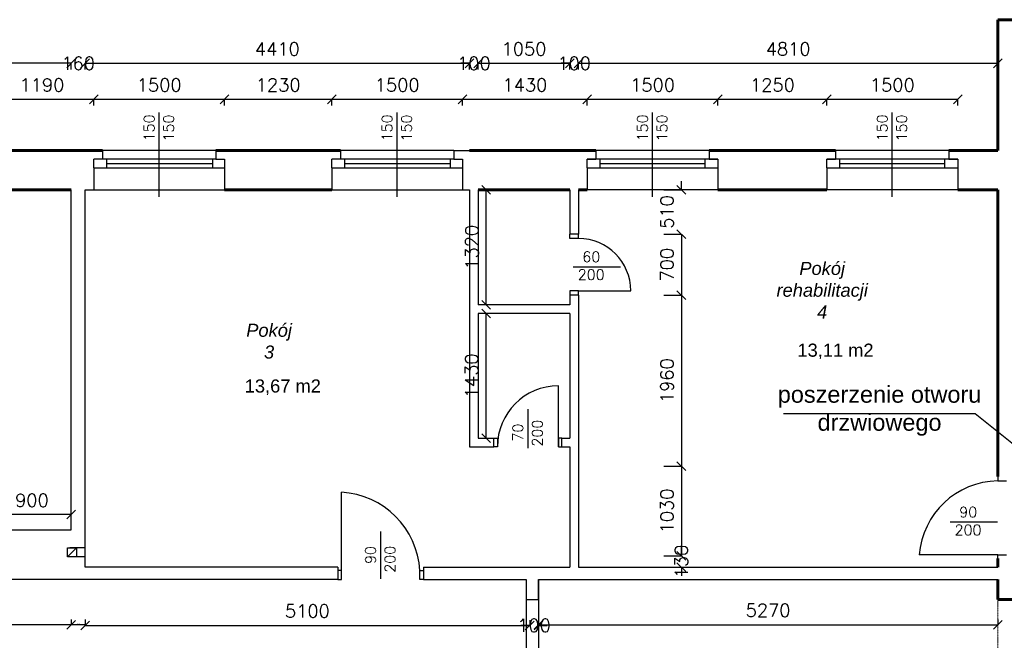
# Model space of a CAD drawing. Header units: millimetres. Extents: x -29041 to 64500, y 110629 to 283923.
# Tile 36 of 49: x 12053 to 23348, y 189554 to 196672. Entities that reach past the tile are written whole.
import ezdxf

# ---------------------------------------------------------------- set-up
doc = ezdxf.new("R2010")
doc.units = ezdxf.units.MM
doc.linetypes.add('DASHED', pattern=[0.75, 0.5, -0.25])
for name, color, linetype in [('beton', 7, 'Continuous'), ('cienka', 1, 'Continuous'), ('konstrukcja', 3, 'Continuous'), ('sciany', 7, 'Continuous')]:
    doc.layers.add(name, color=color, linetype=linetype)
for name, color, linetype, lineweight in [('ISTN_PRZEKROJOWA', 7, 'Continuous', 60), ('ISTN_WIDOKOWA', 7, 'Continuous', 13), ('opisy_pomieszczen', 1, 'Continuous', 20), ('wymiary', 11, 'Continuous', 9)]:
    doc.layers.add(name, color=color, linetype=linetype, lineweight=lineweight)
doc.styles.add('SLAWEK', font='simplex.shx', dxfattribs={"width": 0.7, "height": 1})
doc.styles.get("Standard").update_dxf_attribs({"font": 'arial.ttf'})
doc.styles.add('TXT 50', font='simplex.shx', dxfattribs={"height": 150})
doc.styles.add('txt150', font='arial.ttf', dxfattribs={"height": 150})
doc.dimstyles.new('PROFIL', dxfattribs={"dimscale": 0, "dimtxt": 15, "dimasz": 10, "dimexe": 1, "dimexo": 0, "dimgap": 5, "dimtad": 1, "dimdec": 4, "dimrnd": 1, "dimdsep": 46, "dimtxsty": 'Standard', "dimcen": -10, "dimclrd": 5, "dimclre": 5, "dimclrt": 5, "dimadec": 0, "dimazin": 0, "dimtfac": 1, "dimtdec": 4, "dimtmove": 0, "dimatfit": 3, "dimfxl": 1, "dimtolj": 1, "dimtzin": 0, "dimarcsym": 0})
doc.dimstyles.new('wymiary1do50', dxfattribs={"dimtxt": 150, "dimasz": 100, "dimexe": 0.18, "dimexo": 0.066, "dimgap": 90, "dimtad": 1, "dimdec": 0, "dimzin": 0, "dimdsep": 46, "dimtxsty": 'txt150', "dimblk": 'OBLIQUE', "dimcen": 0.09, "dimclrd": 1, "dimclre": 1, "dimadec": 0, "dimazin": 0, "dimtfac": 1, "dimtdec": 0, "dimtix": 1, "dimtofl": 0, "dimtmove": 2, "dimatfit": 3, "dimfxl": 1, "dimtfillclr": 256, "dimtolj": 1, "dimtzin": 0, "dimarcsym": 0})

# ---------------------------------------------------------------- blocks, each defined once
blk = doc.blocks.new('_Oblique')
at = {"layer": 'sciany', "color": 0, "lineweight": -2}
blk.add_line((-0.5, -0.5), (0.5, 0.5), dxfattribs=at)
blk = doc.blocks.new('*D415')
at = {"layer": 'beton', "color": 1, "lineweight": -2}
for p, q in [((4303, 196102), (4303, 196172)), ((4303, 196172), (8118, 196172)), ((12643, 196172), (8827, 196172)), ((12643, 196102), (12643, 196172))]:
    blk.add_line(p, q, dxfattribs=at)
at = {"layer": 'Defpoints', "color": 0}
for p in [(4303, 196102), (12643, 196172), (12643, 196102)]:
    blk.add_point(p, dxfattribs=at)
at = {"layer": 'beton', "color": 1, "lineweight": -2, "xscale": 100, "yscale": 100, "zscale": 100, "rotation": 180}
blk.add_blockref('_Oblique', (4303, 196172), dxfattribs=at)
at = {"layer": 'beton', "color": 1, "lineweight": -2, "xscale": 100, "yscale": 100, "zscale": 100}
blk.add_blockref('_Oblique', (12643, 196172), dxfattribs=at)
at = {"layer": 'beton', "color": 0, "insert": (8473, 196172), "char_height": 150, "attachment_point": 5, "style": 'TXT 50'}
blk.add_mtext('\\A1;8340', dxfattribs=at)
blk = doc.blocks.new('*D416')
at = {"layer": 'beton', "color": 1, "lineweight": -2}
for p, q in [((12643, 196172), (12543, 196172)), ((12643, 196102), (12643, 196172)), ((12803, 196102), (12803, 196172)), ((12803, 196172), (12903, 196172))]:
    blk.add_line(p, q, dxfattribs=at)
at = {"layer": 'Defpoints', "color": 0}
for p in [(12643, 196102), (12803, 196172), (12803, 196102)]:
    blk.add_point(p, dxfattribs=at)
at = {"layer": 'beton', "color": 1, "lineweight": -2, "xscale": 100, "yscale": 100, "zscale": 100}
blk.add_blockref('_Oblique', (12643, 196172), dxfattribs=at)
at = {"layer": 'beton', "color": 1, "lineweight": -2, "xscale": 100, "yscale": 100, "zscale": 100, "rotation": 180}
blk.add_blockref('_Oblique', (12803, 196172), dxfattribs=at)
at = {"layer": 'beton', "color": 0, "insert": (12723, 196172), "char_height": 150, "attachment_point": 5, "style": 'TXT 50'}
blk.add_mtext('\\A1;160', dxfattribs=at)
blk = doc.blocks.new('*D417')
at = {"layer": 'beton', "color": 1, "lineweight": -2}
for p, q in [((12803, 196102), (12803, 196172)), ((12803, 196172), (17213, 196172)), ((17213, 196102), (17213, 196172))]:
    blk.add_line(p, q, dxfattribs=at)
at = {"layer": 'Defpoints', "color": 0}
for p in [(12803, 196102), (17213, 196172), (17213, 196102)]:
    blk.add_point(p, dxfattribs=at)
at = {"layer": 'beton', "color": 1, "lineweight": -2, "xscale": 100, "yscale": 100, "zscale": 100, "rotation": 180}
blk.add_blockref('_Oblique', (12803, 196172), dxfattribs=at)
at = {"layer": 'beton', "color": 1, "lineweight": -2, "xscale": 100, "yscale": 100, "zscale": 100}
blk.add_blockref('_Oblique', (17213, 196172), dxfattribs=at)
at = {"layer": 'beton', "color": 0, "insert": (15008, 196337), "char_height": 150, "attachment_point": 5, "style": 'TXT 50'}
blk.add_mtext('\\A1;4410', dxfattribs=at)
blk = doc.blocks.new('*D418')
at = {"layer": 'beton', "color": 1, "lineweight": -2}
for p, q in [((17213, 196172), (17113, 196172)), ((17213, 196102), (17213, 196172)), ((17313, 196102), (17313, 196172)), ((17313, 196172), (17413, 196172))]:
    blk.add_line(p, q, dxfattribs=at)
at = {"layer": 'Defpoints', "color": 0}
for p in [(17213, 196102), (17313, 196172), (17313, 196102)]:
    blk.add_point(p, dxfattribs=at)
at = {"layer": 'beton', "color": 1, "lineweight": -2, "xscale": 100, "yscale": 100, "zscale": 100}
blk.add_blockref('_Oblique', (17213, 196172), dxfattribs=at)
at = {"layer": 'beton', "color": 1, "lineweight": -2, "xscale": 100, "yscale": 100, "zscale": 100, "rotation": 180}
blk.add_blockref('_Oblique', (17313, 196172), dxfattribs=at)
at = {"layer": 'beton', "color": 0, "insert": (17263, 196172), "char_height": 150, "attachment_point": 5, "style": 'TXT 50'}
blk.add_mtext('\\A1;100', dxfattribs=at)
blk = doc.blocks.new('*D419')
at = {"layer": 'beton', "color": 1, "lineweight": -2}
for p, q in [((17313, 196102), (17313, 196172)), ((17313, 196172), (18363, 196172)), ((18363, 196102), (18363, 196172))]:
    blk.add_line(p, q, dxfattribs=at)
at = {"layer": 'Defpoints', "color": 0}
for p in [(17313, 196102), (18363, 196172), (18363, 196102)]:
    blk.add_point(p, dxfattribs=at)
at = {"layer": 'beton', "color": 1, "lineweight": -2, "xscale": 100, "yscale": 100, "zscale": 100, "rotation": 180}
blk.add_blockref('_Oblique', (17313, 196172), dxfattribs=at)
at = {"layer": 'beton', "color": 1, "lineweight": -2, "xscale": 100, "yscale": 100, "zscale": 100}
blk.add_blockref('_Oblique', (18363, 196172), dxfattribs=at)
at = {"layer": 'beton', "color": 0, "insert": (17838, 196337), "char_height": 150, "attachment_point": 5, "style": 'TXT 50'}
blk.add_mtext('\\A1;1050', dxfattribs=at)
blk = doc.blocks.new('*D420')
at = {"layer": 'beton', "color": 1, "lineweight": -2}
for p, q in [((18363, 196172), (18263, 196172)), ((18363, 196102), (18363, 196172)), ((18463, 196102), (18463, 196172)), ((18463, 196172), (18563, 196172))]:
    blk.add_line(p, q, dxfattribs=at)
at = {"layer": 'Defpoints', "color": 0}
for p in [(18363, 196102), (18463, 196172), (18463, 196102)]:
    blk.add_point(p, dxfattribs=at)
at = {"layer": 'beton', "color": 1, "lineweight": -2, "xscale": 100, "yscale": 100, "zscale": 100}
blk.add_blockref('_Oblique', (18363, 196172), dxfattribs=at)
at = {"layer": 'beton', "color": 1, "lineweight": -2, "xscale": 100, "yscale": 100, "zscale": 100, "rotation": 180}
blk.add_blockref('_Oblique', (18463, 196172), dxfattribs=at)
at = {"layer": 'beton', "color": 0, "insert": (18413, 196172), "char_height": 150, "attachment_point": 5, "style": 'TXT 50'}
blk.add_mtext('\\A1;100', dxfattribs=at)
blk = doc.blocks.new('*D421')
at = {"layer": 'beton', "color": 1, "lineweight": -2}
for p, q in [((18463, 196102), (18463, 196172)), ((18463, 196172), (23273, 196172)), ((23273, 196102), (23273, 196172))]:
    blk.add_line(p, q, dxfattribs=at)
at = {"layer": 'Defpoints', "color": 0}
for p in [(18463, 196102), (23273, 196172), (23273, 196102)]:
    blk.add_point(p, dxfattribs=at)
at = {"layer": 'beton', "color": 1, "lineweight": -2, "xscale": 100, "yscale": 100, "zscale": 100, "rotation": 180}
blk.add_blockref('_Oblique', (18463, 196172), dxfattribs=at)
at = {"layer": 'beton', "color": 1, "lineweight": -2, "xscale": 100, "yscale": 100, "zscale": 100}
blk.add_blockref('_Oblique', (23273, 196172), dxfattribs=at)
at = {"layer": 'beton', "color": 0, "insert": (20868, 196337), "char_height": 150, "attachment_point": 5, "style": 'TXT 50'}
blk.add_mtext('\\A1;4810', dxfattribs=at)
blk = doc.blocks.new('*D440')
at = {"layer": 'beton', "color": 1, "lineweight": -2}
for p, q in [((11713, 195689), (11713, 195759)), ((11713, 195759), (12903, 195759)), ((12903, 195689), (12903, 195759))]:
    blk.add_line(p, q, dxfattribs=at)
at = {"layer": 'Defpoints', "color": 0}
for p in [(12903, 195759), (11713, 195689), (12903, 195689)]:
    blk.add_point(p, dxfattribs=at)
at = {"layer": 'beton', "color": 1, "lineweight": -2, "xscale": 100, "yscale": 100, "zscale": 100, "rotation": 180}
blk.add_blockref('_Oblique', (11713, 195759), dxfattribs=at)
at = {"layer": 'beton', "color": 1, "lineweight": -2, "xscale": 100, "yscale": 100, "zscale": 100}
blk.add_blockref('_Oblique', (12903, 195759), dxfattribs=at)
at = {"layer": 'beton', "color": 0, "insert": (12308, 195924), "char_height": 150, "attachment_point": 5, "style": 'TXT 50'}
blk.add_mtext('\\A1;1190', dxfattribs=at)
blk = doc.blocks.new('*D441')
at = {"layer": 'beton', "color": 1, "lineweight": -2}
for p, q in [((12903, 195689), (12903, 195759)), ((12903, 195759), (14403, 195759)), ((14403, 195689), (14403, 195759))]:
    blk.add_line(p, q, dxfattribs=at)
at = {"layer": 'Defpoints', "color": 0}
for p in [(14403, 195759), (12903, 195689), (14403, 195689)]:
    blk.add_point(p, dxfattribs=at)
at = {"layer": 'beton', "color": 1, "lineweight": -2, "xscale": 100, "yscale": 100, "zscale": 100, "rotation": 180}
blk.add_blockref('_Oblique', (12903, 195759), dxfattribs=at)
at = {"layer": 'beton', "color": 1, "lineweight": -2, "xscale": 100, "yscale": 100, "zscale": 100}
blk.add_blockref('_Oblique', (14403, 195759), dxfattribs=at)
at = {"layer": 'beton', "color": 0, "insert": (13653, 195924), "char_height": 150, "attachment_point": 5, "style": 'TXT 50'}
blk.add_mtext('\\A1;1500', dxfattribs=at)
blk = doc.blocks.new('*D442')
at = {"layer": 'beton', "color": 1, "lineweight": -2}
for p, q in [((14403, 195689), (14403, 195759)), ((14403, 195759), (15633, 195759)), ((15633, 195689), (15633, 195759))]:
    blk.add_line(p, q, dxfattribs=at)
at = {"layer": 'Defpoints', "color": 0}
for p in [(15633, 195759), (14403, 195689), (15633, 195689)]:
    blk.add_point(p, dxfattribs=at)
at = {"layer": 'beton', "color": 1, "lineweight": -2, "xscale": 100, "yscale": 100, "zscale": 100, "rotation": 180}
blk.add_blockref('_Oblique', (14403, 195759), dxfattribs=at)
at = {"layer": 'beton', "color": 1, "lineweight": -2, "xscale": 100, "yscale": 100, "zscale": 100}
blk.add_blockref('_Oblique', (15633, 195759), dxfattribs=at)
at = {"layer": 'beton', "color": 0, "insert": (15018, 195924), "char_height": 150, "attachment_point": 5, "style": 'TXT 50'}
blk.add_mtext('\\A1;1230', dxfattribs=at)
blk = doc.blocks.new('*D443')
at = {"layer": 'beton', "color": 1, "lineweight": -2}
for p, q in [((15633, 195689), (15633, 195759)), ((15633, 195759), (17133, 195759)), ((17133, 195689), (17133, 195759))]:
    blk.add_line(p, q, dxfattribs=at)
at = {"layer": 'Defpoints', "color": 0}
for p in [(17133, 195759), (15633, 195689), (17133, 195689)]:
    blk.add_point(p, dxfattribs=at)
at = {"layer": 'beton', "color": 1, "lineweight": -2, "xscale": 100, "yscale": 100, "zscale": 100, "rotation": 180}
blk.add_blockref('_Oblique', (15633, 195759), dxfattribs=at)
at = {"layer": 'beton', "color": 1, "lineweight": -2, "xscale": 100, "yscale": 100, "zscale": 100}
blk.add_blockref('_Oblique', (17133, 195759), dxfattribs=at)
at = {"layer": 'beton', "color": 0, "insert": (16383, 195924), "char_height": 150, "attachment_point": 5, "style": 'TXT 50'}
blk.add_mtext('\\A1;1500', dxfattribs=at)
blk = doc.blocks.new('*D444')
at = {"layer": 'beton', "color": 1, "lineweight": -2}
for p, q in [((17133, 195689), (17133, 195759)), ((17133, 195759), (18563, 195759)), ((18563, 195689), (18563, 195759))]:
    blk.add_line(p, q, dxfattribs=at)
at = {"layer": 'Defpoints', "color": 0}
for p in [(18563, 195759), (17133, 195689), (18563, 195689)]:
    blk.add_point(p, dxfattribs=at)
at = {"layer": 'beton', "color": 1, "lineweight": -2, "xscale": 100, "yscale": 100, "zscale": 100, "rotation": 180}
blk.add_blockref('_Oblique', (17133, 195759), dxfattribs=at)
at = {"layer": 'beton', "color": 1, "lineweight": -2, "xscale": 100, "yscale": 100, "zscale": 100}
blk.add_blockref('_Oblique', (18563, 195759), dxfattribs=at)
at = {"layer": 'beton', "color": 0, "insert": (17848, 195924), "char_height": 150, "attachment_point": 5, "style": 'TXT 50'}
blk.add_mtext('\\A1;1430', dxfattribs=at)
blk = doc.blocks.new('*D445')
at = {"layer": 'beton', "color": 1, "lineweight": -2}
for p, q in [((18563, 195689), (18563, 195759)), ((18563, 195759), (20063, 195759)), ((20063, 195689), (20063, 195759))]:
    blk.add_line(p, q, dxfattribs=at)
at = {"layer": 'Defpoints', "color": 0}
for p in [(20063, 195759), (18563, 195689), (20063, 195689)]:
    blk.add_point(p, dxfattribs=at)
at = {"layer": 'beton', "color": 1, "lineweight": -2, "xscale": 100, "yscale": 100, "zscale": 100, "rotation": 180}
blk.add_blockref('_Oblique', (18563, 195759), dxfattribs=at)
at = {"layer": 'beton', "color": 1, "lineweight": -2, "xscale": 100, "yscale": 100, "zscale": 100}
blk.add_blockref('_Oblique', (20063, 195759), dxfattribs=at)
at = {"layer": 'beton', "color": 0, "insert": (19313, 195924), "char_height": 150, "attachment_point": 5, "style": 'TXT 50'}
blk.add_mtext('\\A1;1500', dxfattribs=at)
blk = doc.blocks.new('*D446')
at = {"layer": 'beton', "color": 1, "lineweight": -2}
for p, q in [((20063, 195689), (20063, 195759)), ((20063, 195759), (21313, 195759)), ((21313, 195689), (21313, 195759))]:
    blk.add_line(p, q, dxfattribs=at)
at = {"layer": 'Defpoints', "color": 0}
for p in [(21313, 195759), (20063, 195689), (21313, 195689)]:
    blk.add_point(p, dxfattribs=at)
at = {"layer": 'beton', "color": 1, "lineweight": -2, "xscale": 100, "yscale": 100, "zscale": 100, "rotation": 180}
blk.add_blockref('_Oblique', (20063, 195759), dxfattribs=at)
at = {"layer": 'beton', "color": 1, "lineweight": -2, "xscale": 100, "yscale": 100, "zscale": 100}
blk.add_blockref('_Oblique', (21313, 195759), dxfattribs=at)
at = {"layer": 'beton', "color": 0, "insert": (20688, 195924), "char_height": 150, "attachment_point": 5, "style": 'TXT 50'}
blk.add_mtext('\\A1;1250', dxfattribs=at)
blk = doc.blocks.new('*D447')
at = {"layer": 'beton', "color": 1, "lineweight": -2}
for p, q in [((21313, 195689), (21313, 195759)), ((21313, 195759), (22813, 195759)), ((22813, 195689), (22813, 195759))]:
    blk.add_line(p, q, dxfattribs=at)
at = {"layer": 'Defpoints', "color": 0}
for p in [(22813, 195759), (21313, 195689), (22813, 195689)]:
    blk.add_point(p, dxfattribs=at)
at = {"layer": 'beton', "color": 1, "lineweight": -2, "xscale": 100, "yscale": 100, "zscale": 100, "rotation": 180}
blk.add_blockref('_Oblique', (21313, 195759), dxfattribs=at)
at = {"layer": 'beton', "color": 1, "lineweight": -2, "xscale": 100, "yscale": 100, "zscale": 100}
blk.add_blockref('_Oblique', (22813, 195759), dxfattribs=at)
at = {"layer": 'beton', "color": 0, "insert": (22063, 195924), "char_height": 150, "attachment_point": 5, "style": 'TXT 50'}
blk.add_mtext('\\A1;1500', dxfattribs=at)
blk = doc.blocks.new('*D471')
at = {"layer": 'beton', "color": 1, "lineweight": -2}
for p, q in [((11743, 190822), (11743, 190995)), ((12643, 190995), (11743, 190995)), ((12643, 190822), (12643, 190995))]:
    blk.add_line(p, q, dxfattribs=at)
at = {"layer": 'Defpoints', "color": 0}
for p in [(11743, 190995), (11743, 190822), (12643, 190822)]:
    blk.add_point(p, dxfattribs=at)
at = {"layer": 'beton', "color": 1, "lineweight": -2, "xscale": 100, "yscale": 100, "zscale": 100, "rotation": 180}
blk.add_blockref('_Oblique', (11743, 190995), dxfattribs=at)
at = {"layer": 'beton', "color": 1, "lineweight": -2, "xscale": 100, "yscale": 100, "zscale": 100}
blk.add_blockref('_Oblique', (12643, 190995), dxfattribs=at)
at = {"layer": 'beton', "color": 0, "insert": (12193, 191160), "char_height": 150, "attachment_point": 5, "style": 'TXT 50'}
blk.add_mtext('\\A1;900', dxfattribs=at)
blk = doc.blocks.new('*D476')
at = {"layer": 'beton', "color": 1, "lineweight": -2}
for p, q in [((17737, 194722), (17405, 194722)), ((17405, 193402), (17405, 194722)), ((17405, 193402), (17405, 193402))]:
    blk.add_line(p, q, dxfattribs=at)
at = {"layer": 'Defpoints', "color": 0}
for p in [(17405, 194722), (17737, 194722), (17405, 193402)]:
    blk.add_point(p, dxfattribs=at)
at = {"layer": 'beton', "color": 1, "lineweight": -2, "xscale": 100, "yscale": 100, "zscale": 100}
for p, rotation in [((17405, 194722), 90), ((17405, 193402), 270)]:
    blk.add_blockref('_Oblique', p, dxfattribs=dict(at, rotation=rotation))
at = {"layer": 'beton', "color": 0, "insert": (17240, 194062), "char_height": 150, "attachment_point": 5, "rotation": 90, "style": 'TXT 50'}
blk.add_mtext('\\A1;1320', dxfattribs=at)
blk = doc.blocks.new('*D477')
at = {"layer": 'beton', "color": 1, "lineweight": -2}
for p, q in [((17403, 193302), (17403, 193302)), ((17403, 191872), (17403, 193302)), ((17403, 191872), (17403, 191872))]:
    blk.add_line(p, q, dxfattribs=at)
at = {"layer": 'Defpoints', "color": 0}
for p in [(17403, 193302), (17403, 193302), (17403, 191872)]:
    blk.add_point(p, dxfattribs=at)
at = {"layer": 'beton', "color": 1, "lineweight": -2, "xscale": 100, "yscale": 100, "zscale": 100}
for p, rotation in [((17403, 193302), 90), ((17403, 191872), 270)]:
    blk.add_blockref('_Oblique', p, dxfattribs=dict(at, rotation=rotation))
at = {"layer": 'beton', "color": 0, "insert": (17238, 192587), "char_height": 150, "attachment_point": 5, "rotation": 90, "style": 'TXT 50'}
blk.add_mtext('\\A1;1430', dxfattribs=at)
blk = doc.blocks.new('*D478')
at = {"layer": 'beton', "color": 1, "lineweight": -2}
for p, q in [((19643, 194722), (19643, 194822)), ((19443, 194722), (19643, 194722)), ((19443, 194212), (19643, 194212)), ((19643, 194212), (19643, 194112))]:
    blk.add_line(p, q, dxfattribs=at)
at = {"layer": 'Defpoints', "color": 0}
for p in [(19443, 194722), (19443, 194212), (19643, 194212)]:
    blk.add_point(p, dxfattribs=at)
at = {"layer": 'beton', "color": 1, "lineweight": -2, "xscale": 100, "yscale": 100, "zscale": 100}
for p, rotation in [((19643, 194722), 270), ((19643, 194212), 90)]:
    blk.add_blockref('_Oblique', p, dxfattribs=dict(at, rotation=rotation))
at = {"layer": 'beton', "color": 0, "insert": (19478, 194467), "char_height": 150, "attachment_point": 5, "rotation": 90, "style": 'TXT 50'}
blk.add_mtext('\\A1;510', dxfattribs=at)
blk = doc.blocks.new('*D479')
at = {"layer": 'beton', "color": 1, "lineweight": -2}
for p, q in [((19443, 193512), (19643, 193512)), ((19643, 193512), (19643, 191552)), ((19443, 191552), (19643, 191552))]:
    blk.add_line(p, q, dxfattribs=at)
at = {"layer": 'Defpoints', "color": 0}
for p in [(19443, 193512), (19443, 191552), (19643, 191552)]:
    blk.add_point(p, dxfattribs=at)
at = {"layer": 'beton', "color": 1, "lineweight": -2, "xscale": 100, "yscale": 100, "zscale": 100}
for p, rotation in [((19643, 193512), 90), ((19643, 191552), 270)]:
    blk.add_blockref('_Oblique', p, dxfattribs=dict(at, rotation=rotation))
at = {"layer": 'beton', "color": 0, "insert": (19478, 192532), "char_height": 150, "attachment_point": 5, "rotation": 90, "style": 'TXT 50'}
blk.add_mtext('\\A1;1960', dxfattribs=at)
blk = doc.blocks.new('*D480')
at = {"layer": 'beton', "color": 1, "lineweight": -2}
for p, q in [((19643, 190522), (19643, 190622)), ((19443, 190522), (19643, 190522)), ((19443, 190392), (19643, 190392)), ((19643, 190392), (19643, 190292))]:
    blk.add_line(p, q, dxfattribs=at)
at = {"layer": 'Defpoints', "color": 0}
for p in [(19443, 190522), (19443, 190392), (19643, 190392)]:
    blk.add_point(p, dxfattribs=at)
at = {"layer": 'beton', "color": 1, "lineweight": -2, "xscale": 100, "yscale": 100, "zscale": 100}
for p, rotation in [((19643, 190522), 270), ((19643, 190392), 90)]:
    blk.add_blockref('_Oblique', p, dxfattribs=dict(at, rotation=rotation))
at = {"layer": 'beton', "color": 0, "insert": (19643, 190457), "char_height": 150, "attachment_point": 5, "rotation": 90, "style": 'TXT 50'}
blk.add_mtext('\\A1;130', dxfattribs=at)
blk = doc.blocks.new('*D481')
at = {"layer": 'beton', "color": 1, "lineweight": -2}
for p, q in [((19443, 191552), (19643, 191552)), ((19643, 191552), (19643, 190522)), ((19443, 190522), (19643, 190522))]:
    blk.add_line(p, q, dxfattribs=at)
at = {"layer": 'Defpoints', "color": 0}
for p in [(19443, 191552), (19443, 190522), (19643, 190522)]:
    blk.add_point(p, dxfattribs=at)
at = {"layer": 'beton', "color": 1, "lineweight": -2, "xscale": 100, "yscale": 100, "zscale": 100}
for p, rotation in [((19643, 191552), 90), ((19643, 190522), 270)]:
    blk.add_blockref('_Oblique', p, dxfattribs=dict(at, rotation=rotation))
at = {"layer": 'beton', "color": 0, "insert": (19478, 191037), "char_height": 150, "attachment_point": 5, "rotation": 90, "style": 'TXT 50'}
blk.add_mtext('\\A1;1030', dxfattribs=at)
blk = doc.blocks.new('*D482')
at = {"layer": 'beton', "color": 1, "lineweight": -2}
for p, q in [((19443, 194212), (19643, 194212)), ((19643, 194212), (19643, 193512)), ((19443, 193512), (19643, 193512))]:
    blk.add_line(p, q, dxfattribs=at)
at = {"layer": 'Defpoints', "color": 0}
for p in [(19443, 194212), (19443, 193512), (19643, 193512)]:
    blk.add_point(p, dxfattribs=at)
at = {"layer": 'beton', "color": 1, "lineweight": -2, "xscale": 100, "yscale": 100, "zscale": 100}
for p, rotation in [((19643, 194212), 90), ((19643, 193512), 270)]:
    blk.add_blockref('_Oblique', p, dxfattribs=dict(at, rotation=rotation))
at = {"layer": 'beton', "color": 0, "insert": (19478, 193862), "char_height": 150, "attachment_point": 5, "rotation": 90, "style": 'TXT 50'}
blk.add_mtext('\\A1;700', dxfattribs=at)
blk = doc.blocks.new('*D321')
at = {"layer": 'beton', "color": 1, "lineweight": -2}
for p, q in [((4303, 189792), (4303, 189732)), ((12643, 189792), (12643, 189732)), ((12643, 189732), (4303, 189732))]:
    blk.add_line(p, q, dxfattribs=at)
at = {"layer": 'Defpoints', "color": 0}
for p in [(4303, 189792), (12643, 189792), (4303, 189732)]:
    blk.add_point(p, dxfattribs=at)
at = {"layer": 'beton', "color": 1, "lineweight": -2, "xscale": 100, "yscale": 100, "zscale": 100, "rotation": 180}
blk.add_blockref('_Oblique', (4303, 189732), dxfattribs=at)
at = {"layer": 'beton', "color": 1, "lineweight": -2, "xscale": 100, "yscale": 100, "zscale": 100}
blk.add_blockref('_Oblique', (12643, 189732), dxfattribs=at)
at = {"layer": 'beton', "color": 0, "insert": (8473, 189897), "char_height": 150, "attachment_point": 5, "style": 'TXT 50'}
blk.add_mtext('\\A1;8340', dxfattribs=at)
blk = doc.blocks.new('*D322')
at = {"layer": 'Defpoints', "color": 0}
for p in [(12643, 189792), (12803, 189792), (12643, 189732)]:
    blk.add_point(p, dxfattribs=at)
at = {"layer": 'wymiary', "color": 5, "lineweight": -2}
for p, q in [((12643, 189792), (12643, 189731)), ((12803, 189792), (12803, 189731))]:
    blk.add_line(p, q, dxfattribs=at)
at = {"layer": 'wymiary', "lineweight": -2}
blk.add_line((12803, 189732), (12643, 189732), dxfattribs=at)
at = {"layer": 'wymiary', "lineweight": -2, "xscale": 8, "yscale": 8, "zscale": 8, "rotation": 180}
blk.add_blockref('_Oblique', (12643, 189732), dxfattribs=at)
at = {"layer": 'wymiary', "lineweight": -2, "xscale": 8, "yscale": 8, "zscale": 8}
blk.add_blockref('_Oblique', (12803, 189732), dxfattribs=at)
at = {"layer": 'wymiary', "lineweight": 9, "insert": (12723, 189744), "char_height": 12, "attachment_point": 5}
blk.add_mtext('\\A1;160', dxfattribs=at)
blk = doc.blocks.new('*D323')
at = {"layer": 'beton', "color": 1, "lineweight": -2}
for p, q in [((12803, 189792), (12803, 189724)), ((17903, 189784), (17903, 189724)), ((12803, 189724), (17903, 189724))]:
    blk.add_line(p, q, dxfattribs=at)
at = {"layer": 'Defpoints', "color": 0}
for p in [(12803, 189792), (17903, 189784), (17903, 189724)]:
    blk.add_point(p, dxfattribs=at)
at = {"layer": 'beton', "color": 1, "lineweight": -2, "xscale": 100, "yscale": 100, "zscale": 100, "rotation": 180}
blk.add_blockref('_Oblique', (12803, 189724), dxfattribs=at)
at = {"layer": 'beton', "color": 1, "lineweight": -2, "xscale": 100, "yscale": 100, "zscale": 100}
blk.add_blockref('_Oblique', (17903, 189724), dxfattribs=at)
at = {"layer": 'beton', "color": 0, "insert": (15353, 189889), "char_height": 150, "attachment_point": 5, "style": 'TXT 50'}
blk.add_mtext('\\A1;5100', dxfattribs=at)
blk = doc.blocks.new('*D324')
at = {"layer": 'beton', "color": 1, "lineweight": -2}
for p, q in [((17903, 189784), (17903, 189724)), ((18003, 189784), (18003, 189724)), ((17903, 189724), (17803, 189724)), ((18003, 189724), (18103, 189724))]:
    blk.add_line(p, q, dxfattribs=at)
at = {"layer": 'Defpoints', "color": 0}
for p in [(17903, 189784), (18003, 189784), (18003, 189724)]:
    blk.add_point(p, dxfattribs=at)
at = {"layer": 'beton', "color": 1, "lineweight": -2, "xscale": 100, "yscale": 100, "zscale": 100}
blk.add_blockref('_Oblique', (17903, 189724), dxfattribs=at)
at = {"layer": 'beton', "color": 1, "lineweight": -2, "xscale": 100, "yscale": 100, "zscale": 100, "rotation": 180}
blk.add_blockref('_Oblique', (18003, 189724), dxfattribs=at)
at = {"layer": 'beton', "color": 0, "insert": (17953, 189724), "char_height": 150, "attachment_point": 5, "style": 'TXT 50'}
blk.add_mtext('\\A1;100', dxfattribs=at)
blk = doc.blocks.new('*D325')
at = {"layer": 'beton', "color": 1, "lineweight": -2}
for p, q in [((18003, 190252), (18003, 189732)), ((23273, 189792), (23273, 189732)), ((18003, 189732), (23273, 189732))]:
    blk.add_line(p, q, dxfattribs=at)
at = {"layer": 'Defpoints', "color": 0}
for p in [(18003, 190252), (23273, 189792), (23273, 189732)]:
    blk.add_point(p, dxfattribs=at)
at = {"layer": 'beton', "color": 1, "lineweight": -2, "xscale": 100, "yscale": 100, "zscale": 100, "rotation": 180}
blk.add_blockref('_Oblique', (18003, 189732), dxfattribs=at)
at = {"layer": 'beton', "color": 1, "lineweight": -2, "xscale": 100, "yscale": 100, "zscale": 100}
blk.add_blockref('_Oblique', (23273, 189732), dxfattribs=at)
at = {"layer": 'beton', "color": 0, "insert": (20638, 189897), "char_height": 150, "attachment_point": 5, "style": 'TXT 50'}
blk.add_mtext('\\A1;5270', dxfattribs=at)

msp = doc.modelspace()

# ---------------------------------------------------------------- linework, layer by layer
at = {"ltscale": 50}
for p, q in [((12902.73327, 194972.34917), (12902.73327, 195072.34917)), ((13002.73327, 195072.34917), (12902.73327, 195072.34917)), ((13002.73327, 195172.34917), (13002.73327, 195072.34917)), ((14302.73327, 195172.34917), (14302.73327, 195072.34917)), ((14302.73327, 195072.34917), (14402.73327, 195072.34917)), ((14402.73327, 195072.34917), (14402.73327, 194722.34917)), ((15632.73327, 194972.34917), (15632.73327, 195072.34917)), ((15732.73327, 195072.34917), (15632.73327, 195072.34917)), ((15732.73327, 195172.34917), (15732.73327, 195072.34917)), ((17032.73327, 195172.34917), (17032.73327, 195072.34917)), ((17032.73327, 195072.34917), (17132.73327, 195072.34917)), ((17132.73327, 195072.34917), (17132.73327, 194722.34917)), ((18562.73327, 194972.34917), (18562.73327, 195072.34917)), ((18562.73327, 195072.34917), (18662.73327, 195072.34917)), ((18662.73327, 195172.34917), (18662.73327, 195072.34917)), ((19962.73327, 195172.34917), (19962.73327, 195072.34917)), ((19962.73327, 195072.34917), (20062.73327, 195072.34917)), ((20062.73327, 195072.34917), (20062.73327, 194972.34917)), ((12902.73327, 194972.34917), (12902.73327, 194722.34917)), ((15632.73327, 194972.34917), (15632.73327, 194722.34917)), ((18562.73327, 194972.34917), (18562.73327, 194722.34917)), ((20062.73327, 194972.34917), (20062.73327, 194722.34917)), ((21312.73327, 194972.34917), (21312.73327, 194722.34917)), ((15632.73327, 194872.34917), (15632.73327, 194722.34917))]:
    msp.add_line(p, q, dxfattribs=at)
at = {"layer": 'cienka'}
for p, q in [((13652.73327, 194642.34917), (13652.73327, 195605.89593)), ((16382.73327, 194642.34917), (16382.73327, 195605.89593)), ((19312.73327, 194642.34917), (19312.73327, 195605.89593)), ((22062.73327, 194642.34917), (22062.73327, 195605.89593)), ((12902.73327, 194972.34917), (12902.73327, 195072.34917)), ((13002.73327, 195072.34917), (12902.73327, 195072.34917)), ((13002.73327, 195072.34917), (12902.73327, 195072.34917)), ((14302.73327, 195072.34917), (12902.73327, 195072.34917)), ((13002.73327, 195172.34917), (13002.73327, 195072.34917)), ((14302.73327, 195172.34917), (13002.73327, 195172.34917)), ((13052.73327, 194972.34917), (13052.73327, 195072.34917)), ((14262.73327, 195072.34917), (14262.73327, 194972.34917)), ((14302.73327, 195172.34917), (14302.73327, 195072.34917)), ((14302.73327, 195172.34917), (14302.73327, 195072.34917)), ((14302.73327, 195072.34917), (14402.73327, 195072.34917)), ((15632.73327, 194972.34917), (15632.73327, 195072.34917)), ((15732.73327, 195072.34917), (15632.73327, 195072.34917)), ((15732.73327, 195072.34917), (15632.73327, 195072.34917)), ((17032.73327, 195072.34917), (15632.73327, 195072.34917)), ((15732.73327, 195172.34917), (15732.73327, 195072.34917)), ((17032.73327, 195172.34917), (15732.73327, 195172.34917)), ((15782.73327, 194972.34917), (15782.73327, 195072.34917)), ((16992.73327, 195072.34917), (16992.73327, 194972.34917)), ((17032.73327, 195172.34917), (17032.73327, 195072.34917)), ((17032.73327, 195172.34917), (17032.73327, 195072.34917)), ((17032.73327, 195172.34917), (17212.73327, 195172.34917)), ((17032.73327, 195072.34917), (17132.73327, 195072.34917)), ((18562.73327, 194972.34917), (18562.73327, 195072.34917)), ((18662.73327, 195072.34917), (18562.73327, 195072.34917)), ((18562.73327, 194972.34917), (18562.73327, 195072.34917)), ((18662.73327, 195072.34917), (18562.73327, 195072.34917)), ((18662.73327, 195072.34917), (18562.73327, 195072.34917)), ((20062.73327, 195072.34917), (18562.73327, 195072.34917)), ((18662.73327, 195172.34917), (18662.73327, 195072.34917)), ((18662.73327, 195172.34917), (18662.73327, 195072.34917)), ((19962.73327, 195172.34917), (18662.73327, 195172.34917)), ((18712.73327, 194972.34917), (18712.73327, 195072.34917)), ((19912.73327, 195072.34917), (19912.73327, 194972.34917)), ((19962.73327, 195172.34917), (19962.73327, 195072.34917)), ((19962.73327, 195072.34917), (20062.73327, 195072.34917)), ((19962.73327, 195072.34917), (20062.73327, 195072.34917)), ((20062.73327, 195072.34917), (20062.73327, 194972.34917)), ((21312.73327, 194972.34917), (21312.73327, 195072.34917)), ((21412.73327, 195072.34917), (21312.73327, 195072.34917)), ((21312.73327, 194972.34917), (21312.73327, 195072.34917)), ((21412.73327, 195072.34917), (21312.73327, 195072.34917)), ((21312.73327, 194972.34917), (21312.73327, 195072.34917)), ((21412.73327, 195072.34917), (21312.73327, 195072.34917)), ((22812.73327, 195072.34917), (21312.73327, 195072.34917)), ((21312.73327, 195072.34917), (21412.73327, 195072.34917)), ((21412.73327, 195172.34917), (21412.73327, 195072.34917)), ((21412.73327, 195172.34917), (21412.73327, 195072.34917)), ((21412.73327, 195172.34917), (21412.73327, 195072.34917)), ((22712.73327, 195172.34917), (21412.73327, 195172.34917)), ((21462.73327, 194972.34917), (21462.73327, 195072.34917)), ((22662.73327, 195072.34917), (22662.73327, 194972.34917)), ((22712.73327, 195172.34917), (22712.73327, 195072.34917)), ((22712.73327, 195172.34917), (22712.73327, 195072.34917)), ((22712.73327, 195072.34917), (22812.73327, 195072.34917)), ((22712.73327, 195072.34917), (22812.73327, 195072.34917)), ((22712.73327, 195072.34917), (22812.73327, 195072.34917)), ((22812.73327, 195072.34917), (22812.73327, 194972.34917)), ((22812.73327, 195072.34917), (22812.73327, 194972.34917)), ((12902.73327, 194972.34917), (12902.73327, 194722.34917)), ((12902.73327, 194972.34917), (13052.73327, 194972.34917)), ((13052.73327, 195022.34917), (14262.73327, 195022.34917)), ((13052.73327, 194972.34917), (14402.73327, 194972.34917)), ((15632.73327, 194972.34917), (15782.73327, 194972.34917)), ((15782.73327, 195022.34917), (16992.73327, 195022.34917)), ((15782.73327, 194972.34917), (17132.73327, 194972.34917)), ((18562.73327, 194972.34917), (18712.73327, 194972.34917)), ((18712.73327, 195022.34917), (19912.73327, 195022.34917)), ((18712.73327, 194972.34917), (20062.73327, 194972.34917)), ((19962.73327, 194972.34917), (20062.73327, 194972.34917)), ((20062.73327, 194972.34917), (20062.73327, 194722.34917)), ((21312.73327, 194972.34917), (21312.73327, 194722.34917)), ((21312.73327, 194972.34917), (21462.73327, 194972.34917)), ((21462.73327, 195022.34917), (22662.73327, 195022.34917)), ((21462.73327, 194972.34917), (22812.73327, 194972.34917)), ((22712.73327, 194972.34917), (22812.73327, 194972.34917)), ((22812.73327, 194972.34917), (22812.73327, 194722.34917)), ((15632.73327, 194872.34917), (15632.73327, 194722.34917)), ((18562.73327, 194872.34917), (18562.73327, 194722.34917)), ((18562.73327, 194872.34917), (18562.73327, 194722.34917)), ((18562.73327, 194872.34917), (18562.73327, 194722.34917)), ((21312.73327, 194872.34917), (21312.73327, 194722.34917)), ((21312.73327, 194872.34917), (21312.73327, 194722.34917)), ((21312.73327, 194872.34917), (21312.73327, 194722.34917)), ((22812.73327, 194872.34917), (22812.73327, 194722.34917)), ((12642.73327, 190822.34917), (12642.73327, 194722.34917)), ((12802.73327, 190392.34917), (12802.73327, 194722.34917)), ((12802.73327, 194722.34917), (12902.73327, 194722.34917)), ((12902.73327, 194722.34917), (14402.73327, 194722.34917)), ((15632.73327, 194722.34917), (17132.73327, 194722.34917)), ((17132.73327, 194722.34917), (17212.73327, 194722.34917)), ((17212.73327, 194722.34917), (17212.73327, 191772.34917)), ((17312.73327, 194722.34917), (17312.73327, 193402.34917)), ((18362.73327, 194722.34917), (18362.73327, 194212.34917)), ((18462.73327, 194722.34917), (18462.73327, 194212.34917)), ((20062.73327, 194722.34917), (18562.73327, 194722.34917)), ((22812.73327, 194722.34917), (21312.73327, 194722.34917)), ((18462.73327, 194212.34917), (18362.73327, 194212.34917)), ((18362.73327, 194162.34917), (18362.73327, 194212.34917)), ((18462.73327, 194162.34917), (18362.73327, 194162.34917)), ((18462.73327, 194162.34917), (18462.73327, 194212.34917)), ((18946.21654, 193835.57533), (18402.29937, 193835.57533)), ((18462.73327, 193562.34917), (18362.73327, 193562.34917)), ((18362.73327, 193562.34917), (18362.73327, 193512.34917)), ((18462.73327, 193512.34917), (18362.73327, 193512.34917)), ((18362.73327, 193512.34917), (18362.73327, 193402.34917)), ((18462.73327, 193562.34917), (19062.73327, 193562.34917)), ((18462.73327, 193512.34917), (18462.73327, 193562.34917)), ((18462.73327, 193512.34917), (18462.73327, 190444.72326)), ((18362.73327, 193402.34917), (17312.73327, 193402.34917)), ((17312.73327, 193302.34917), (17312.73327, 191872.34917)), ((18362.73327, 193302.34917), (17312.73327, 193302.34917)), ((18362.73327, 193302.34917), (18362.73327, 191872.34917)), ((17882.73327, 192206.61655), (17882.73327, 191755.77265)), ((20815.24875, 192156.94701), (23014.58727, 192156.94701)), ((23014.58727, 192156.94701), (23652.73327, 191642.34917)), ((17312.73327, 191872.34917), (17492.73327, 191872.34917)), ((17492.73327, 191772.34917), (17492.73327, 191872.34917)), ((17492.73327, 191872.34917), (17532.73327, 191872.34917)), ((17532.73327, 191872.34917), (17532.73327, 191772.34917)), ((18272.73327, 191872.34917), (18232.73327, 191872.34917)), ((18232.73327, 191872.34917), (18232.73327, 191772.34917)), ((18272.73327, 191772.34917), (18272.73327, 191872.34917)), ((18272.73327, 191872.34917), (18362.73327, 191872.34917)), ((17212.73327, 191772.34917), (17492.73327, 191772.34917)), ((17532.73327, 191772.34917), (17492.73327, 191772.34917)), ((18232.73327, 191772.34917), (18272.73327, 191772.34917)), ((18272.73327, 191772.34917), (18362.73327, 191772.34917)), ((18362.73327, 191772.34917), (18362.73327, 190515.04569)), ((23272.73327, 191432.34917), (23272.73327, 191382.34917)), ((23272.73327, 191382.34917), (23372.73327, 191382.34917)), ((23269.49359, 190907.60717), (22725.57642, 190907.60717)), ((11742.73327, 190822.34917), (12642.73327, 190822.34917)), ((16192.73327, 190802.34917), (16192.73327, 190258.43201)), ((12601.48327, 190512.79614), (12702.73327, 190614.04614)), ((18362.73327, 190522.34917), (18362.73327, 190392.34917)), ((18462.73327, 190522.34917), (18462.73327, 190392.34917)), ((23272.73327, 190482.34917), (23272.73327, 190532.34917)), ((23272.73327, 190532.34917), (23372.73327, 190532.34917)), ((15702.73327, 190392.34917), (12802.73327, 190392.34917)), ((15702.73327, 190392.34917), (15702.73327, 190252.34917)), ((15742.73327, 190352.34917), (15702.73327, 190352.34917)), ((15742.73327, 190252.34917), (15742.73327, 190352.34917)), ((16642.73327, 190252.34917), (16642.73327, 190352.34917)), ((16642.73327, 190352.34917), (16682.73327, 190352.34917)), ((16684.8446, 190392.34917), (16684.8446, 190252.34917)), ((16684.8446, 190392.34917), (18362.73327, 190392.34917)), ((18462.73327, 190392.34917), (23272.73327, 190392.34917)), ((15702.73327, 190252.34917), (10012.73327, 190252.34917)), ((15702.73327, 190252.34917), (15742.73327, 190252.34917)), ((16682.73327, 190252.34917), (16642.73327, 190252.34917)), ((16684.8446, 190252.34917), (17862.73327, 190252.34917)), ((17862.73327, 190252.34917), (17862.73327, 190022.34917)), ((18002.73327, 190022.34917), (18002.73327, 190252.34917)), ((18002.73327, 190252.34917), (23272.73327, 190252.34917)), ((17862.73327, 190022.34917), (18002.73327, 190022.34917)), ((17862.73327, 190022.34917), (17862.73327, 188622.34917)), ((18002.73327, 190022.34917), (18002.73327, 188622.34917))]:
    msp.add_line(p, q, dxfattribs=at)
for points in [[(18232.73327, 191772.34917), (18232.73327, 192472.34917)], [(15742.73327, 190352.34917), (15742.73327, 191252.34917)], [(12702.73327, 190614.04614), (12601.48327, 190512.79614)], [(12702.73327, 190614.04614), (12601.48327, 190512.79614)], [(12702.73327, 190614.04614), (12629.28978, 190614.04614)], [(12802.73327, 190614.04614), (12702.73327, 190614.04614)], [(12702.73327, 190512.79614), (12629.28978, 190512.79614)], [(12802.73327, 190512.79614), (12702.73327, 190512.79614)], [(23272.73327, 190532.34917), (22372.73327, 190532.34917)]]:
    msp.add_lwpolyline(points, dxfattribs=at)
msp.add_lwpolyline([(12702.73327, 190614.04614), (12702.73327, 190512.79614), (12601.48327, 190512.79614), (12601.48327, 190614.04614)], close=True, dxfattribs=at)
for centre, radius, start, end in [((18462.73327, 193562.34917), 600, 0, 90), ((18232.73327, 191772.34917), 700, 90, 180), ((23286.56957, 190466.22838), 916.22527, 90.86528039, 175.861565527), ((15688.5337, 190298.14961), 955.73762, 3.250968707, 86.749031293)]:
    msp.add_arc(centre, radius, start, end, dxfattribs=at)
at = {"layer": 'ISTN_PRZEKROJOWA'}
for p, q in [((23272.73327, 196672.34917), (23802.73327, 196672.34917)), ((23272.73327, 195172.34917), (23272.73327, 196672.34917)), ((11612.73327, 195172.34917), (13002.73327, 195172.34917)), ((14302.73327, 195172.34917), (15732.73327, 195172.34917)), ((17212.73327, 195172.34917), (18662.73327, 195172.34917)), ((19962.73327, 195172.34917), (21412.73327, 195172.34917)), ((22712.73327, 195172.34917), (23272.73327, 195172.34917)), ((11712.73327, 194722.34917), (12642.73327, 194722.34917)), ((14402.73327, 194722.34917), (15632.73327, 194722.34917)), ((18362.73327, 194722.34917), (17312.73327, 194722.34917)), ((18462.73327, 194722.34917), (18562.73327, 194722.34917)), ((20062.73327, 194722.34917), (21312.73327, 194722.34917)), ((22812.73327, 194722.34917), (23272.73327, 194722.34917)), ((23272.73327, 194722.34917), (23272.73327, 191432.34917)), ((23272.73327, 190492.34917), (23272.73327, 190392.34917)), ((23272.73327, 190252.34917), (23272.73327, 190022.34917)), ((23272.73327, 190022.34917), (23672.73327, 190022.34917))]:
    msp.add_line(p, q, dxfattribs=at)
at = {"layer": 'ISTN_WIDOKOWA', "linetype": 'DASHED', "lineweight": 15, "ltscale": 0.5}
msp.add_line((23272.73327, 188722.34917), (23272.73327, 190022.34917), dxfattribs=at)

# ---------------------------------------------------------------- texts
at = {"layer": 'cienka', "style": 'SLAWEK'}
for s, p in [('150', (13597.34425, 195276.87527)), ('150', (13820.95971, 195275.15664)), ('150', (16327.34425, 195276.87527)), ('150', (16550.95971, 195275.15664)), ('150', (19257.34425, 195276.87527)), ('150', (19480.95971, 195275.15664)), ('150', (22007.34425, 195276.87527)), ('150', (22230.95971, 195275.15664)), ('200', (18050.95971, 191775.53172)), ('70', (17827.34425, 191832.99058)), ('90', (16137.34425, 190428.7232)), ('200', (16360.95971, 190329.23084))]:
    msp.add_text(s, height=120, rotation=90, dxfattribs=at).set_placement(p)
for s, p in [('60', (18507.51439, 193892.34663)), ('200', (18454.25768, 193686.99255)), ('90', (22830.79144, 190964.37847)), ('200', (22777.53472, 190759.02439))]:
    msp.add_text(s, height=120, dxfattribs=at).set_placement(p)
at = {"layer": 'konstrukcja', "color": 7, "ltscale": 5, "insert": (21916.61644, 192346.06339), "char_height": 192.78, "width": 2526.1408065, "attachment_point": 5}
msp.add_mtext('{\\fArial|b0|i0|c238|p34;\\Pposzerzenie otworu drzwiowego}', dxfattribs=at)
at = {"layer": 'opisy_pomieszczen', "lineweight": 18, "char_height": 150, "width": 1216.6065571, "attachment_point": 1}
for s, insert in [('\\pxqc;{\\fArial|b0|i1|c238|p34;\\C0;Pokój rehabilitacji\\P\\pxqc;4  }', (20650.40415, 193894.45413)), ('\\pxqc;{\\fArial|b0|i1|c238|p34;\\C0;Pokój\\P\\pxqc;3  }', (14305.40388, 193184.97195)), ('{\\fArial|b0|i0|c238|p34;\\C0;13,11 m2}', (20974.46731, 192956.54098)), ('{\\fArial|b0|i0|c238|p34;\\C0;13,67 m2}', (14634.35629, 192545.68956))]:
    msp.add_mtext(s, dxfattribs=dict(at, insert=insert))

# ---------------------------------------------------------------- dimensions: what is measured, and where the dimension line sits
at = {"layer": 'beton'}
for base, p1, p2, picture, middle in [((17212.73327, 196171.9244), (12802.73327, 196101.9244), (17212.73327, 196101.9244), '*D417', (15007.73327, 196336.9244)), ((18362.73327, 196171.9244), (17312.73327, 196101.9244), (18362.73327, 196101.9244), '*D419', (17837.73327, 196336.9244)), ((23272.73327, 196171.9244), (18462.73327, 196101.9244), (23272.73327, 196101.9244), '*D421', (20867.73327, 196336.9244)), ((12902.73327, 195758.92119), (11712.73327, 195688.92119), (12902.73327, 195688.92119), '*D440', (12307.73327, 195923.92119)), ((14402.73327, 195758.92119), (12902.73327, 195688.92119), (14402.73327, 195688.92119), '*D441', (13652.73327, 195923.92119)), ((15632.73327, 195758.92119), (14402.73327, 195688.92119), (15632.73327, 195688.92119), '*D442', (15017.73327, 195923.92119)), ((17132.73327, 195758.92119), (15632.73327, 195688.92119), (17132.73327, 195688.92119), '*D443', (16382.73327, 195923.92119)), ((18562.73327, 195758.92119), (17132.73327, 195688.92119), (18562.73327, 195688.92119), '*D444', (17847.73327, 195923.92119)), ((20062.73327, 195758.92119), (18562.73327, 195688.92119), (20062.73327, 195688.92119), '*D445', (19312.73327, 195923.92119)), ((21312.73327, 195758.92119), (20062.73327, 195688.92119), (21312.73327, 195688.92119), '*D446', (20687.73327, 195923.92119)), ((22812.73327, 195758.92119), (21312.73327, 195688.92119), (22812.73327, 195688.92119), '*D447', (22062.73327, 195923.92119)), ((11742.73327, 190994.51764), (12642.73327, 190822.34917), (11742.73327, 190822.34917), '*D471', (12192.73327, 191159.51764)), ((23272.73327, 189732.15867), (18002.73327, 190252.15867), (23272.73327, 189792.15867), '*D325', (20637.73327, 189897.15867)), ((4302.73327, 189732.15867), (12642.73327, 189792.15867), (4302.73327, 189792.15867), '*D321', (8472.73327, 189897.15867)), ((17902.73327, 189724.2218), (12802.73327, 189792.15867), (17902.73327, 189784.2218), '*D323', (15352.73327, 189889.2218))]:
    dim = msp.add_linear_dim(base=base, p1=p1, p2=p2, dimstyle='wymiary1do50', override={"dimtxsty": 'TXT 50'}, dxfattribs=at)
    dim.commit()
    dim.dimension.update_dxf_attribs({"geometry": picture, "text_midpoint": middle})
for base, p1, p2, picture, middle in [((12642.73327, 196171.9244), (4302.73327, 196101.9244), (12642.73327, 196101.9244), '*D415', (8472.73327, 196171.9244)), ((12802.73327, 196171.9244), (12642.73327, 196101.9244), (12802.73327, 196101.9244), '*D416', (12722.73327, 196171.9244)), ((17312.73327, 196171.9244), (17212.73327, 196101.9244), (17312.73327, 196101.9244), '*D418', (17262.73327, 196171.9244)), ((18462.73327, 196171.9244), (18362.73327, 196101.9244), (18462.73327, 196101.9244), '*D420', (18412.73327, 196171.9244)), ((18002.73327, 189724.2218), (17902.73327, 189784.2218), (18002.73327, 189784.2218), '*D324', (17952.73327, 189724.2218))]:
    dim = msp.add_linear_dim(base=base, p1=p1, p2=p2, dimstyle='wymiary1do50', override={"dimtxsty": 'TXT 50'}, dxfattribs=at)
    dim.commit()
    dim.dimension.update_dxf_attribs({"geometry": picture, "text_midpoint": middle, "dimtype": 160})
for base, p1, p2, picture, middle in [((17404.97014, 194722.34917), (17404.97014, 193402.34917), (17737.31427, 194722.34917), '*D476', (17239.97014, 194062.34917)), ((19643.09663, 194212.34917), (19443.09663, 194722.34917), (19443.09663, 194212.34917), '*D478', (19478.09663, 194467.34917)), ((19643.09663, 193512.34917), (19443.09663, 194212.34917), (19443.09663, 193512.34917), '*D482', (19478.09663, 193862.34917)), ((19643.09663, 191552.34917), (19443.09663, 193512.34917), (19443.09663, 191552.34917), '*D479', (19478.09663, 192532.34917)), ((17402.73327, 193302.34917), (17402.73327, 191872.34917), (17402.73327, 193302.34917), '*D477', (17237.73327, 192587.34917)), ((19643.09663, 190522.34917), (19443.09663, 191552.34917), (19443.09663, 190522.34917), '*D481', (19478.09663, 191037.34917))]:
    dim = msp.add_linear_dim(base=base, p1=p1, p2=p2, angle=90, dimstyle='wymiary1do50', override={"dimtxsty": 'TXT 50'}, dxfattribs=at)
    dim.commit()
    dim.dimension.update_dxf_attribs({"geometry": picture, "text_midpoint": middle})
dim = msp.add_linear_dim(base=(19643.09663, 190392.34917), p1=(19443.09663, 190522.34917), p2=(19443.09663, 190392.34917), angle=90, dimstyle='wymiary1do50', override={"dimtxsty": 'TXT 50'}, dxfattribs=at)
dim.commit()
dim.dimension.update_dxf_attribs({"geometry": '*D480', "text_midpoint": (19643.09663, 190457.34917), "dimtype": 160})
at = {"layer": 'wymiary', "lineweight": 9}
dim = msp.add_linear_dim(base=(12642.73327, 189732.15867), p1=(12802.73327, 189792.15867), p2=(12642.73327, 189792.15867), dimstyle='PROFIL', override={"dimscale": 1, "dimtxt": 12, "dimasz": 8, "dimgap": 6, "dimblk1": 'Oblique', "dimblk2": 'Oblique', "dimsah": 1, "dimclrd": 256, "dimclrt": 256}, dxfattribs=at)
dim.commit()
dim.dimension.update_dxf_attribs({"geometry": '*D322', "text_midpoint": (12722.73327, 189732.15867), "dimtype": 160})

doc.saveas('drawing.dxf')
